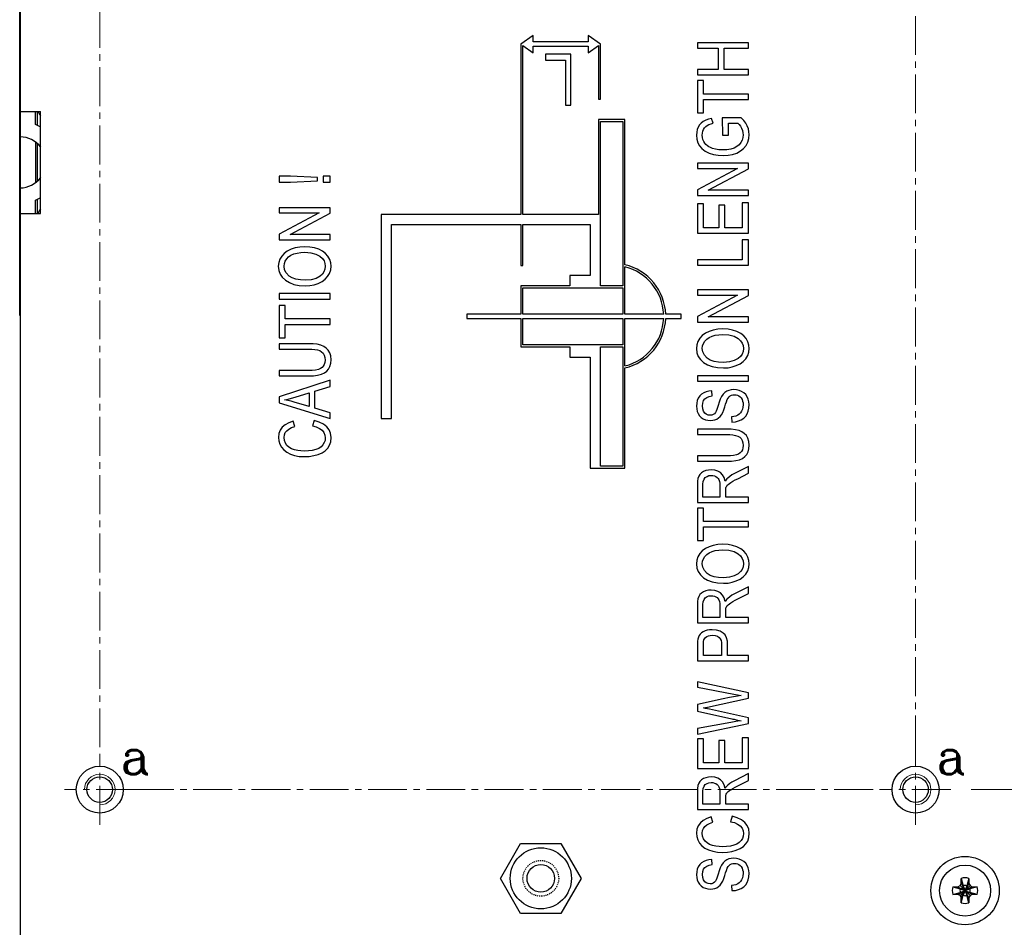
# Model space of a CAD drawing. Header units: inches. Extents: x 0 to 5108, y 0 to 2887.
# Tile 8 of 11: x 340 to 437, y 126 to 215. Entities that reach past the tile are written whole.
import ezdxf

# ---------------------------------------------------------------- set-up
doc = ezdxf.new("R2010")
doc.units = ezdxf.units.IN
doc.header["$MEASUREMENT"] = 0
doc.linetypes.add('CENTER2', pattern=[28.575, 19.05, -3.175, 3.175, -3.175])
doc.linetypes.add('HIDDEN', pattern=[0.2, 0.1, -0.1])
for name, color, linetype, lineweight in [('Center', 1, 'CENTER2', 9), ('Dimension', 2, 'Continuous', 9), ('Line', 3, 'Continuous', 25)]:
    doc.layers.add(name, color=color, linetype=linetype, lineweight=lineweight)
doc.styles.add('ROMANC', font='romanc')
doc.styles.add('ROMANS', font='romans')
doc.dimstyles.new('yutana', dxfattribs={"dimscale": 2, "dimtxt": 2, "dimasz": 1.5, "dimexe": 1, "dimexo": 1, "dimgap": 1, "dimtad": 1, "dimdec": 1, "dimzin": 0, "dimdsep": 46, "dimtxsty": 'ROMANS', "dimcen": 0, "dimadec": 0, "dimazin": 0, "dimtp": 0.01, "dimtm": 0.01, "dimtfac": 1, "dimtdec": 1, "dimtmove": 0, "dimatfit": 3, "dimfxl": 1, "dimtolj": 1, "dimtzin": 0, "dimlwd": 0, "dimlwe": 0, "dimarcsym": 0})

# ---------------------------------------------------------------- blocks, each defined once
blk = doc.blocks.new('*D2')
at = {"layer": 'Defpoints', "color": 0}
for p in [(431.296, 139.105), (449.046, 139.105), (436.546, 99.605)]:
    blk.add_point(p, dxfattribs=at)
at = {"layer": 'Dimension', "color": 0, "lineweight": 0}
for p, q in [((433.296, 139.105), (451.046, 139.105)), ((449.046, 102.605), (449.046, 136.105)), ((438.546, 99.605), (451.046, 99.605))]:
    blk.add_line(p, q, dxfattribs=at)
at = {"layer": 'Dimension', "color": 0}
for points in [[(448.546, 136.105), (449.546, 136.105), (449.046, 139.105)], [(448.546, 102.605), (449.546, 102.605), (449.046, 99.605)]]:
    blk.add_solid(points, dxfattribs=at)
at = {"layer": 'Dimension', "color": 0, "insert": (445.046, 119.355), "char_height": 4, "attachment_point": 5, "rotation": 90, "style": 'ROMANS'}
blk.add_mtext('\\A1;39.5', dxfattribs=at)
blk = doc.blocks.new('*D3')
at = {"layer": 'Defpoints', "color": 0}
for p in [(431.296, 259.105), (449.046, 259.105), (431.296, 139.105)]:
    blk.add_point(p, dxfattribs=at)
at = {"layer": 'Dimension', "color": 0, "lineweight": 0}
for p, q in [((433.296, 259.105), (451.046, 259.105)), ((449.046, 142.105), (449.046, 256.105)), ((433.296, 139.105), (451.046, 139.105))]:
    blk.add_line(p, q, dxfattribs=at)
at = {"layer": 'Dimension', "color": 0}
for points in [[(448.546, 256.105), (449.546, 256.105), (449.046, 259.105)], [(448.546, 142.105), (449.546, 142.105), (449.046, 139.105)]]:
    blk.add_solid(points, dxfattribs=at)
at = {"layer": 'Dimension', "color": 0, "insert": (445.046, 199.105), "char_height": 4, "attachment_point": 5, "rotation": 90, "style": 'ROMANS'}
blk.add_mtext('\\A1;120.0', dxfattribs=at)

msp = doc.modelspace()

# ---------------------------------------------------------------- linework, layer by layer
at = {"layer": 'Center', "color": 7, "ltscale": 0.2}
for p, q in [((347.846, 255.655), (347.846, 142.555)), ((427.846, 142.555), (427.846, 255.655)), ((347.846, 135.655), (347.846, 142.555)), ((427.846, 135.655), (427.846, 142.555)), ((351.296, 139.105), (344.396, 139.105)), ((351.296, 139.105), (424.396, 139.105)), ((431.296, 139.105), (424.396, 139.105))]:
    msp.add_line(p, q, dxfattribs=at)
at = {"layer": 'Dimension', "color": 7, "linetype": 'Continuous'}
for centre in [(347.846, 139.105), (427.846, 139.105)]:
    msp.add_arc(centre, 1.5, 270, 180, dxfattribs=at)
at = {"layer": 'Line', "color": 7, "linetype": 'Continuous'}
for p, q in [((340.046, 277.605), (340.046, 99.605)), ((339.996, 185.605), (339.996, 235.605)), ((390.346, 213.057), (389.146, 212.207)), ((390.346, 212.407), (390.346, 213.057)), ((396.946, 212.207), (395.746, 213.057)), ((395.746, 213.057), (395.746, 212.407)), ((389.146, 212.207), (389.146, 195.507)), ((389.346, 212.065), (390.346, 211.357)), ((389.346, 195.507), (389.346, 212.065)), ((395.746, 212.407), (390.346, 212.407)), ((390.346, 212.007), (395.746, 212.007)), ((390.346, 211.357), (390.346, 212.007)), ((395.746, 211.357), (396.746, 212.065)), ((395.746, 212.007), (395.746, 211.357)), ((396.746, 212.065), (396.746, 206.805)), ((396.946, 206.805), (396.946, 212.207)), ((411.446, 212.323), (406.446, 212.323)), ((406.446, 212.323), (406.446, 211.793)), ((406.446, 211.793), (408.499, 211.793)), ((408.499, 211.793), (408.499, 209.714)), ((409.089, 211.793), (411.446, 211.793)), ((409.089, 209.714), (409.089, 211.793)), ((411.446, 211.793), (411.446, 212.323)), ((394.046, 211.207), (391.547, 211.207)), ((391.547, 211.207), (391.547, 210.617)), ((391.547, 210.617), (393.517, 210.617)), ((393.517, 210.617), (393.517, 206.207)), ((394.046, 206.207), (394.046, 211.207)), ((408.499, 209.714), (406.446, 209.714)), ((406.446, 209.714), (406.446, 209.185)), ((411.446, 209.714), (409.089, 209.714)), ((411.446, 209.185), (411.446, 209.714)), ((406.446, 209.185), (411.446, 209.185)), ((407.036, 208.626), (406.446, 208.626)), ((406.446, 208.626), (406.446, 205.455)), ((407.036, 207.302), (407.036, 208.626)), ((396.746, 206.805), (396.946, 206.805)), ((411.446, 207.302), (407.036, 207.302)), ((407.036, 206.773), (411.446, 206.773)), ((407.036, 205.455), (407.036, 206.773)), ((411.446, 206.773), (411.446, 207.302)), ((393.517, 206.207), (394.046, 206.207)), ((340.046, 205.605), (342.046, 205.605)), ((341.546, 204.314), (341.546, 205.605)), ((341.746, 204.206), (341.746, 205.605)), ((342.046, 195.605), (342.046, 205.605)), ((399.346, 204.805), (396.746, 204.805)), ((396.746, 204.805), (396.746, 195.507)), ((399.346, 190.565), (399.346, 204.805)), ((406.446, 205.455), (407.036, 205.455)), ((408.008, 204.437), (407.845, 204.915)), ((410.75, 204.975), (408.895, 204.975)), ((408.895, 204.975), (408.898, 203.28)), ((396.946, 204.605), (399.146, 204.605)), ((396.946, 188.505), (396.946, 204.605)), ((399.146, 204.605), (399.146, 188.505)), ((409.485, 204.456), (410.416, 204.456)), ((409.485, 203.28), (409.485, 204.456)), ((408.898, 203.28), (409.485, 203.28)), ((341.546, 202.586), (341.546, 198.625)), ((341.746, 198.782), (341.746, 202.429)), ((411.446, 200.519), (406.446, 200.519)), ((406.446, 200.519), (406.446, 200.012)), ((406.446, 200.012), (410.372, 200.012)), ((410.372, 200.012), (406.446, 197.911)), ((407.517, 197.875), (411.446, 199.976)), ((411.446, 199.976), (411.446, 200.519)), ((366.555, 199.26), (365.446, 199.26)), ((365.446, 199.26), (365.446, 198.651)), ((369.205, 199.118), (366.555, 199.26)), ((369.205, 198.802), (369.205, 199.118)), ((370.446, 199.238), (369.747, 199.238)), ((369.747, 199.238), (369.747, 198.673)), ((370.446, 198.673), (370.446, 199.238)), ((365.446, 198.651), (366.555, 198.651)), ((366.555, 198.651), (369.205, 198.802)), ((369.747, 198.673), (370.446, 198.673)), ((341.746, 195.605), (341.746, 197.005)), ((406.446, 197.911), (406.446, 197.368)), ((406.446, 197.368), (411.446, 197.368)), ((411.446, 197.875), (407.517, 197.875)), ((411.446, 197.368), (411.446, 197.875)), ((341.546, 195.605), (341.546, 196.897)), ((370.446, 196.16), (365.446, 196.16)), ((365.446, 196.16), (365.446, 195.653)), ((370.446, 195.617), (370.446, 196.16)), ((407.036, 196.549), (406.446, 196.549)), ((406.446, 196.549), (406.446, 193.657)), ((407.036, 194.186), (407.036, 196.549)), ((409.154, 196.399), (408.568, 196.399)), ((408.568, 196.399), (408.568, 194.186)), ((409.154, 194.186), (409.154, 196.399)), ((411.446, 196.642), (410.856, 196.642)), ((410.856, 196.642), (410.856, 194.186)), ((411.446, 193.657), (411.446, 196.642)), ((340.046, 195.605), (342.046, 195.605)), ((369.372, 195.653), (365.446, 193.552)), ((365.446, 195.653), (369.372, 195.653)), ((366.517, 193.516), (370.446, 195.617)), ((389.146, 195.507), (375.446, 195.507)), ((375.446, 195.507), (375.446, 175.507)), ((396.746, 195.507), (389.346, 195.507)), ((376.446, 194.505), (389.146, 194.505)), ((376.446, 175.507), (376.446, 194.505)), ((389.146, 194.505), (389.146, 190.505)), ((389.346, 194.505), (395.946, 194.505)), ((389.346, 190.505), (389.346, 194.505)), ((395.946, 194.505), (395.946, 189.505)), ((408.568, 194.186), (407.036, 194.186)), ((410.856, 194.186), (409.154, 194.186)), ((365.446, 193.552), (365.446, 193.009)), ((370.446, 193.516), (366.517, 193.516)), ((370.446, 193.009), (370.446, 193.516)), ((406.446, 193.657), (411.446, 193.657)), ((365.446, 193.009), (370.446, 193.009)), ((411.446, 193.016), (410.856, 193.016)), ((410.856, 193.016), (410.856, 191.046)), ((411.446, 190.516), (411.446, 193.016)), ((389.146, 190.505), (389.346, 190.505)), ((399.346, 185.705), (399.346, 190.36)), ((410.856, 191.046), (406.446, 191.046)), ((406.446, 191.046), (406.446, 190.516)), ((406.446, 190.516), (411.446, 190.516)), ((395.946, 189.505), (393.946, 189.505)), ((393.946, 189.505), (393.946, 188.505)), ((393.946, 188.505), (389.146, 188.505)), ((389.146, 188.505), (389.146, 185.705)), ((389.346, 188.305), (399.146, 188.305)), ((389.346, 185.705), (389.346, 188.305)), ((399.146, 188.505), (396.946, 188.505)), ((399.146, 188.305), (399.146, 185.705)), ((365.446, 187.735), (365.446, 187.205)), ((370.446, 187.735), (365.446, 187.735)), ((370.446, 187.205), (370.446, 187.735)), ((411.446, 188.096), (406.446, 188.096)), ((406.446, 188.096), (406.446, 187.589)), ((406.446, 187.589), (410.372, 187.589)), ((410.372, 187.589), (406.446, 185.488)), ((407.517, 185.452), (411.446, 187.553)), ((411.446, 187.553), (411.446, 188.096)), ((365.446, 187.205), (370.446, 187.205)), ((365.446, 186.572), (365.446, 183.402)), ((366.036, 186.572), (365.446, 186.572)), ((366.036, 185.249), (366.036, 186.572)), ((339.996, 185.605), (340.046, 185.605)), ((389.146, 185.705), (383.846, 185.705)), ((383.846, 185.705), (383.846, 185.305)), ((399.146, 185.705), (389.346, 185.705)), ((403.144, 185.705), (399.346, 185.705)), ((404.846, 185.705), (403.344, 185.705)), ((404.846, 185.305), (404.846, 185.705)), ((406.446, 185.488), (406.446, 184.945)), ((411.446, 185.452), (407.517, 185.452)), ((411.446, 184.945), (411.446, 185.452)), ((370.446, 185.249), (366.036, 185.249)), ((366.036, 183.402), (366.036, 184.72)), ((366.036, 184.72), (370.446, 184.72)), ((370.446, 184.72), (370.446, 185.249)), ((383.846, 185.305), (389.146, 185.305)), ((389.146, 185.305), (389.146, 182.505)), ((389.346, 185.305), (399.146, 185.305)), ((389.346, 182.705), (389.346, 185.305)), ((399.146, 185.305), (399.146, 182.705)), ((399.346, 185.305), (403.144, 185.305)), ((399.346, 180.651), (399.346, 185.305)), ((403.344, 185.305), (404.846, 185.305)), ((406.446, 184.945), (411.446, 184.945)), ((365.446, 183.402), (366.036, 183.402)), ((365.446, 182.821), (365.446, 182.291)), ((368.335, 182.821), (365.446, 182.821)), ((389.146, 182.505), (393.946, 182.505)), ((399.146, 182.705), (389.346, 182.705)), ((393.946, 182.505), (393.946, 181.505)), ((396.946, 182.505), (399.146, 182.505)), ((396.946, 170.805), (396.946, 182.505)), ((399.146, 182.505), (399.146, 170.805)), ((365.446, 182.291), (368.332, 182.291)), ((393.946, 181.505), (395.946, 181.505)), ((395.946, 181.505), (395.946, 170.605)), ((365.446, 180.204), (365.446, 179.675)), ((368.332, 180.204), (365.446, 180.204)), ((365.446, 179.675), (368.335, 179.675)), ((399.346, 170.605), (399.346, 180.445)), ((411.446, 179.671), (406.446, 179.671)), ((406.446, 179.671), (406.446, 179.141)), ((411.446, 179.141), (411.446, 179.671)), ((370.446, 179.244), (365.446, 177.606)), ((368.932, 178.174), (370.446, 178.641)), ((370.446, 178.641), (370.446, 179.244)), ((406.446, 179.141), (411.446, 179.141)), ((367.008, 177.593), (368.393, 178.01)), ((368.393, 178.01), (368.393, 176.654)), ((368.932, 176.501), (368.932, 178.174)), ((407.903, 177.701), (407.855, 178.208)), ((365.446, 177.606), (365.446, 177.036)), ((365.446, 177.036), (370.446, 175.5)), ((368.393, 176.654), (366.926, 177.093)), ((370.446, 176.062), (368.932, 176.501)), ((370.446, 175.5), (370.446, 176.062)), ((366.971, 174.698), (366.817, 175.219)), ((368.86, 175.287), (368.693, 174.758)), ((375.446, 175.507), (376.446, 175.507)), ((409.785, 175.643), (409.84, 175.144)), ((409.335, 174.443), (406.446, 174.443)), ((406.446, 174.443), (406.446, 173.913)), ((406.446, 173.913), (409.332, 173.913)), ((409.332, 171.826), (406.446, 171.826)), ((406.446, 171.826), (406.446, 171.297)), ((406.446, 171.297), (409.335, 171.297)), ((395.946, 170.605), (399.346, 170.605)), ((399.146, 170.805), (396.946, 170.805)), ((411.446, 170.787), (410.085, 170.091)), ((410.406, 169.591), (411.446, 170.121)), ((411.446, 170.121), (411.446, 170.787)), ((406.446, 169.035), (406.446, 167.261)), ((406.999, 167.791), (406.999, 169.057)), ((408.653, 168.928), (408.653, 167.791)), ((409.226, 167.791), (409.226, 168.405)), ((406.446, 167.261), (411.446, 167.261)), ((408.653, 167.791), (406.999, 167.791)), ((411.446, 167.791), (409.226, 167.791)), ((411.446, 167.261), (411.446, 167.791)), ((407.036, 166.71), (406.446, 166.71)), ((406.446, 166.71), (406.446, 163.54)), ((407.036, 165.387), (407.036, 166.71)), ((411.446, 165.387), (407.036, 165.387)), ((411.446, 164.857), (411.446, 165.387)), ((407.036, 164.857), (411.446, 164.857)), ((407.036, 163.54), (407.036, 164.857)), ((406.446, 163.54), (407.036, 163.54)), ((411.446, 158.991), (410.085, 158.295)), ((411.446, 158.325), (411.446, 158.991)), ((410.406, 157.796), (411.446, 158.325)), ((406.446, 157.239), (406.446, 155.466)), ((406.999, 155.995), (406.999, 157.261)), ((408.653, 157.133), (408.653, 155.995)), ((409.226, 155.995), (409.226, 156.609)), ((406.446, 155.466), (411.446, 155.466)), ((408.653, 155.995), (406.999, 155.995)), ((411.446, 155.995), (409.226, 155.995)), ((411.446, 155.466), (411.446, 155.995)), ((406.446, 153.239), (406.446, 151.731)), ((407.036, 152.26), (407.036, 153.283)), ((408.823, 153.294), (408.823, 152.26)), ((409.413, 152.26), (409.413, 153.286)), ((406.446, 151.731), (411.446, 151.731)), ((408.823, 152.26), (407.036, 152.26)), ((411.446, 152.26), (409.413, 152.26)), ((411.446, 151.731), (411.446, 152.26)), ((411.446, 148.587), (406.446, 149.684)), ((406.446, 149.684), (406.446, 149.152)), ((408.977, 148.014), (406.446, 147.441)), ((407.428, 147.188), (411.446, 148.077)), ((411.446, 148.077), (411.446, 148.587)), ((406.446, 147.441), (406.446, 146.803)), ((406.446, 146.803), (409.823, 146.042)), ((411.446, 146.143), (407.637, 146.991)), ((410.426, 145.923), (410.747, 145.862)), ((411.446, 145.602), (411.446, 146.143)), ((409.724, 145.692), (406.446, 145.084)), ((406.446, 144.541), (411.446, 145.602)), ((406.446, 145.084), (406.446, 144.541)), ((406.446, 144.08), (406.446, 141.188)), ((407.036, 144.08), (406.446, 144.08)), ((407.036, 141.717), (407.036, 144.08)), ((408.568, 143.93), (408.568, 141.717)), ((409.154, 143.93), (408.568, 143.93)), ((409.154, 141.717), (409.154, 143.93)), ((410.856, 144.173), (410.856, 141.717)), ((411.446, 144.173), (410.856, 144.173)), ((411.446, 141.188), (411.446, 144.173)), ((406.446, 141.188), (411.446, 141.188)), ((408.568, 141.717), (407.036, 141.717)), ((410.856, 141.717), (409.154, 141.717)), ((411.446, 140.675), (410.085, 139.979)), ((410.406, 139.48), (411.446, 140.009)), ((411.446, 140.009), (411.446, 140.675)), ((406.446, 138.923), (406.446, 137.149)), ((406.999, 137.679), (406.999, 138.945)), ((408.653, 138.817), (408.653, 137.679)), ((409.226, 137.679), (409.226, 138.293)), ((406.446, 137.149), (411.446, 137.149)), ((408.653, 137.679), (406.999, 137.679)), ((411.446, 137.679), (409.226, 137.679)), ((411.446, 137.149), (411.446, 137.679)), ((407.971, 135.9), (407.817, 136.421)), ((409.86, 136.489), (409.693, 135.96)), ((387.133, 130.405), (389.114, 133.837)), ((389.114, 133.837), (393.076, 133.837)), ((393.076, 133.837), (395.057, 130.405)), ((407.903, 131.755), (407.855, 132.263)), ((389.114, 126.974), (387.133, 130.405)), ((395.057, 130.405), (393.076, 126.974)), ((432.321, 130.398), (432.511, 129.67)), ((432.321, 129.898), (432.321, 130.398)), ((433.071, 130.398), (432.881, 129.67)), ((433.071, 130.398), (433.071, 129.898)), ((409.785, 129.698), (409.84, 129.199)), ((431.504, 129.58), (432.232, 129.39)), ((431.504, 129.58), (432.004, 129.58)), ((432.004, 129.58), (432.204, 129.698)), ((432.004, 129.58), (432.332, 129.39)), ((432.204, 129.698), (432.321, 129.898)), ((432.204, 129.698), (433.189, 128.713)), ((432.204, 128.713), (433.189, 129.698)), ((432.232, 129.39), (433.161, 129.02)), ((432.332, 129.39), (432.232, 129.39)), ((432.232, 129.02), (433.161, 129.39)), ((432.321, 129.898), (432.511, 129.57)), ((432.482, 129.42), (432.332, 129.39)), ((432.332, 129.39), (433.061, 129.02)), ((432.332, 129.02), (433.061, 129.39)), ((432.511, 129.57), (432.482, 129.42)), ((432.511, 129.67), (432.881, 128.741)), ((432.511, 129.67), (432.511, 129.57)), ((432.881, 129.67), (432.511, 128.741)), ((432.511, 129.57), (432.881, 128.841)), ((432.881, 129.57), (432.511, 128.841)), ((433.071, 129.898), (432.881, 129.57)), ((432.881, 129.57), (432.881, 129.67)), ((432.911, 129.42), (432.881, 129.57)), ((433.061, 129.39), (432.911, 129.42)), ((433.389, 129.58), (433.061, 129.39)), ((433.161, 129.39), (433.061, 129.39)), ((433.071, 129.898), (433.189, 129.698)), ((433.889, 129.58), (433.161, 129.39)), ((433.189, 129.698), (433.389, 129.58)), ((433.389, 129.58), (433.889, 129.58)), ((431.504, 128.83), (432.232, 129.02)), ((432.004, 128.83), (431.504, 128.83)), ((432.004, 128.83), (432.332, 129.02)), ((432.204, 128.713), (432.004, 128.83)), ((432.321, 128.513), (432.204, 128.713)), ((432.232, 129.02), (432.332, 129.02)), ((432.321, 128.513), (432.511, 128.841)), ((432.321, 128.013), (432.511, 128.741)), ((432.321, 128.013), (432.321, 128.513)), ((432.332, 129.02), (432.482, 128.991)), ((432.482, 128.991), (432.511, 128.841)), ((432.511, 128.841), (432.511, 128.741)), ((432.881, 128.841), (432.911, 128.991)), ((433.071, 128.513), (432.881, 128.841)), ((432.881, 128.741), (432.881, 128.841)), ((433.071, 128.013), (432.881, 128.741)), ((432.911, 128.991), (433.061, 129.02)), ((433.389, 128.83), (433.061, 129.02)), ((433.061, 129.02), (433.161, 129.02)), ((433.189, 128.713), (433.071, 128.513)), ((433.071, 128.513), (433.071, 128.013)), ((433.889, 128.83), (433.161, 129.02)), ((433.389, 128.83), (433.189, 128.713)), ((433.889, 128.83), (433.389, 128.83)), ((393.076, 126.974), (389.114, 126.974))]:
    msp.add_line(p, q, dxfattribs=at)
for points in [[(407.845, 204.915), (407.539, 204.836), (407.266, 204.736), (407.028, 204.61)], [(411.335, 204.169), (411.187, 204.439), (410.991, 204.708), (410.75, 204.975)], [(406.538, 204.061), (406.441, 203.817), (406.381, 203.559), (406.361, 203.278)], [(407.028, 204.61), (406.833, 204.461), (406.672, 204.281), (406.538, 204.061)], [(406.927, 203.28), (406.943, 203.482), (406.988, 203.664), (407.061, 203.831)], [(407.061, 203.831), (407.162, 203.989), (407.279, 204.115), (407.409, 204.212)], [(407.409, 204.212), (407.586, 204.302), (407.787, 204.376), (408.008, 204.437)], [(410.416, 204.456), (410.545, 204.318), (410.664, 204.152), (410.771, 203.96)], [(410.771, 203.96), (410.864, 203.733), (410.917, 203.511), (410.935, 203.289)], [(411.531, 203.319), (411.511, 203.594), (411.447, 203.877), (411.335, 204.169)], [(406.361, 203.278), (406.398, 202.88), (406.501, 202.533), (406.668, 202.222)], [(407.066, 202.653), (406.99, 202.837), (406.943, 203.046), (406.927, 203.28)], [(410.935, 203.289), (410.911, 203.029), (410.84, 202.783), (410.718, 202.54)], [(411.218, 202.246), (411.392, 202.577), (411.496, 202.93), (411.531, 203.319)], [(406.668, 202.222), (406.9, 201.948), (407.213, 201.711), (407.609, 201.518)], [(407.428, 202.224), (407.291, 202.342), (407.171, 202.483), (407.066, 202.653)], [(407.923, 201.974), (407.741, 202.045), (407.576, 202.129), (407.428, 202.224)], [(408.929, 201.821), (408.566, 201.838), (408.23, 201.89), (407.923, 201.974)], [(410.048, 202.003), (409.718, 201.9), (409.343, 201.84), (408.929, 201.821)], [(410.718, 202.54), (410.553, 202.331), (410.331, 202.151), (410.048, 202.003)], [(410.304, 201.52), (410.686, 201.719), (410.986, 201.962), (411.218, 202.246)], [(407.609, 201.518), (408.028, 201.386), (408.478, 201.304), (408.97, 201.275)], [(408.97, 201.275), (409.462, 201.304), (409.908, 201.388), (410.304, 201.52)], [(367.953, 192.332), (367.46, 192.305), (367.012, 192.224), (366.613, 192.098)], [(369.314, 192.087), (368.909, 192.22), (368.455, 192.304), (367.953, 192.332)], [(365.69, 191.42), (365.502, 191.103), (365.394, 190.775), (365.358, 190.422)], [(366.613, 192.098), (366.234, 191.911), (365.929, 191.683), (365.69, 191.42)], [(366.18, 191.137), (366.363, 191.328), (366.598, 191.49), (366.886, 191.62)], [(366.886, 191.62), (367.206, 191.712), (367.561, 191.768), (367.95, 191.787)], [(367.95, 191.787), (368.539, 191.744), (369.042, 191.614), (369.441, 191.4)], [(370.225, 191.391), (369.996, 191.66), (369.694, 191.894), (369.314, 192.087)], [(369.441, 191.4), (369.679, 191.185), (369.84, 190.95), (369.934, 190.698), (369.965, 190.417)], [(370.531, 190.42), (370.498, 190.758), (370.397, 191.078), (370.225, 191.391)], [(365.358, 190.422), (365.404, 190.007), (365.536, 189.649), (365.75, 189.332), (366.063, 189.041)], [(365.927, 190.425), (365.955, 190.678), (366.038, 190.912), (366.18, 191.137)], [(366.411, 189.456), (366.134, 189.758), (365.978, 190.078), (365.927, 190.425)], [(369.965, 190.417), (369.932, 190.128), (369.836, 189.876), (369.677, 189.649), (369.447, 189.44)], [(370.192, 189.409), (370.382, 189.721), (370.493, 190.052), (370.531, 190.42)], [(368.021, 189.053), (367.525, 189.075), (367.084, 189.146), (366.708, 189.272), (366.411, 189.456)], [(369.447, 189.44), (369.064, 189.227), (368.586, 189.096), (368.021, 189.053)], [(369.26, 188.736), (369.641, 188.921), (369.949, 189.147), (370.192, 189.409)], [(366.063, 189.041), (366.438, 188.812), (366.888, 188.644), (367.415, 188.541), (368.011, 188.507)], [(368.011, 188.507), (368.452, 188.533), (368.866, 188.61), (369.26, 188.736)], [(407.613, 184.033), (407.234, 183.847), (406.929, 183.619), (406.69, 183.356)], [(407.179, 183.073), (407.363, 183.264), (407.598, 183.426), (407.886, 183.556)], [(408.953, 184.268), (408.46, 184.24), (408.012, 184.16), (407.613, 184.033)], [(407.886, 183.556), (408.206, 183.648), (408.561, 183.704), (408.95, 183.722)], [(408.95, 183.722), (409.539, 183.68), (410.042, 183.55), (410.441, 183.336)], [(410.314, 184.023), (409.909, 184.156), (409.455, 184.239), (408.953, 184.268)], [(411.225, 183.327), (410.996, 183.596), (410.694, 183.83), (410.314, 184.023)], [(369.532, 182.683), (369.172, 182.765), (368.772, 182.807), (368.335, 182.821)], [(370.255, 182.19), (370.053, 182.402), (369.816, 182.565), (369.532, 182.683)], [(406.69, 183.356), (406.502, 183.039), (406.394, 182.711), (406.358, 182.358)], [(406.927, 182.361), (406.955, 182.614), (407.038, 182.848), (407.179, 183.073)], [(410.441, 183.336), (410.679, 183.121), (410.84, 182.886), (410.934, 182.634), (410.965, 182.353)], [(411.531, 182.355), (411.498, 182.694), (411.397, 183.014), (411.225, 183.327)], [(368.332, 182.291), (368.645, 182.283), (368.93, 182.259), (369.189, 182.214), (369.417, 182.145), (369.604, 182.043)], [(369.604, 182.043), (369.747, 181.9), (369.851, 181.713), (369.914, 181.48), (369.935, 181.211)], [(370.531, 181.257), (370.5, 181.624), (370.405, 181.937), (370.255, 182.19)], [(406.358, 182.358), (406.404, 181.943), (406.536, 181.585), (406.75, 181.268), (407.063, 180.977)], [(407.411, 181.392), (407.134, 181.694), (406.978, 182.014), (406.927, 182.361)], [(410.965, 182.353), (410.932, 182.064), (410.836, 181.812), (410.677, 181.585), (410.447, 181.376)], [(411.192, 181.345), (411.382, 181.657), (411.493, 181.988), (411.531, 182.355)], [(369.769, 180.632), (369.647, 180.494), (369.489, 180.383), (369.293, 180.299)], [(369.935, 181.211), (369.916, 180.99), (369.859, 180.796), (369.769, 180.632)], [(370.29, 180.337), (370.422, 180.594), (370.504, 180.902), (370.531, 181.257)], [(407.063, 180.977), (407.438, 180.748), (407.888, 180.58), (408.415, 180.477), (409.011, 180.443)], [(409.021, 180.988), (408.525, 181.011), (408.084, 181.082), (407.708, 181.208), (407.411, 181.392)], [(409.011, 180.443), (409.452, 180.469), (409.866, 180.546), (410.26, 180.671)], [(410.447, 181.376), (410.064, 181.163), (409.586, 181.032), (409.021, 180.988)], [(410.26, 180.671), (410.641, 180.857), (410.949, 181.082), (411.192, 181.345)], [(369.293, 180.299), (369.006, 180.239), (368.686, 180.212), (368.332, 180.204)], [(368.335, 179.675), (368.796, 179.689), (369.215, 179.736), (369.591, 179.826)], [(369.591, 179.826), (369.882, 179.957), (370.112, 180.127), (370.29, 180.337)], [(407.068, 178.011), (406.852, 177.869), (406.68, 177.697), (406.542, 177.488)], [(407.855, 178.208), (407.562, 178.177), (407.3, 178.11), (407.068, 178.011)], [(407.187, 177.422), (407.374, 177.558), (407.615, 177.652), (407.903, 177.701)], [(409.326, 178.161), (409.136, 178.033), (408.966, 177.863), (408.816, 177.645)], [(410.034, 178.328), (409.769, 178.308), (409.533, 178.25), (409.326, 178.161)], [(409.384, 177.348), (409.469, 177.497), (409.569, 177.619), (409.68, 177.708)], [(409.68, 177.708), (409.801, 177.768), (409.937, 177.805), (410.089, 177.818)], [(410.787, 178.144), (410.543, 178.247), (410.293, 178.308), (410.034, 178.328)], [(410.089, 177.818), (410.245, 177.805), (410.387, 177.766), (410.519, 177.703)], [(410.519, 177.703), (410.637, 177.616), (410.739, 177.502), (410.825, 177.359)], [(411.336, 177.618), (411.19, 177.829), (411.009, 178.002), (410.787, 178.144)], [(365.971, 177.309), (366.307, 177.392), (366.652, 177.487), (367.008, 177.593)], [(366.926, 177.093), (366.622, 177.176), (366.303, 177.248), (365.971, 177.309)], [(406.542, 177.488), (406.444, 177.256), (406.382, 176.996), (406.361, 176.705)], [(406.361, 176.705), (406.381, 176.434), (406.44, 176.191), (406.532, 175.971)], [(406.944, 176.727), (406.972, 177.008), (407.055, 177.243), (407.187, 177.422)], [(407.166, 176.025), (407.041, 176.205), (406.968, 176.443), (406.944, 176.727)], [(408.496, 176.759), (408.435, 176.558), (408.372, 176.376), (408.304, 176.213), (408.228, 176.072), (408.139, 175.962)], [(408.816, 177.645), (408.697, 177.383), (408.595, 177.088), (408.496, 176.759)], [(409.141, 176.636), (409.22, 176.895), (409.299, 177.132), (409.384, 177.348)], [(410.938, 176.825), (410.921, 176.596), (410.871, 176.392), (410.792, 176.211)], [(410.825, 177.359), (410.887, 177.2), (410.925, 177.022), (410.938, 176.825)], [(411.334, 175.938), (411.442, 176.202), (411.509, 176.506), (411.531, 176.849)], [(411.531, 176.849), (411.509, 177.126), (411.443, 177.381), (411.336, 177.618)], [(406.532, 175.971), (406.666, 175.766), (406.831, 175.601), (407.033, 175.469)], [(407.695, 175.807), (407.493, 175.833), (407.32, 175.905), (407.166, 176.025)], [(408.139, 175.962), (408.013, 175.876), (407.866, 175.825), (407.695, 175.807)], [(408.363, 175.436), (408.533, 175.542), (408.688, 175.683), (408.829, 175.864)], [(408.829, 175.864), (408.947, 176.09), (409.048, 176.347), (409.141, 176.636)], [(410.403, 175.807), (410.222, 175.729), (410.015, 175.675), (409.785, 175.643)], [(410.792, 176.211), (410.679, 176.04), (410.549, 175.907), (410.403, 175.807)], [(410.74, 175.362), (410.992, 175.526), (411.187, 175.717), (411.334, 175.938)], [(366.817, 175.219), (366.382, 175.079), (366.022, 174.886), (365.744, 174.648)], [(368.693, 174.758), (369.074, 174.665), (369.395, 174.525), (369.645, 174.341)], [(370.105, 174.687), (369.781, 174.943), (369.364, 175.145), (368.86, 175.287)], [(407.033, 175.469), (407.257, 175.373), (407.49, 175.316), (407.739, 175.297)], [(407.739, 175.297), (407.969, 175.313), (408.177, 175.361), (408.363, 175.436)], [(409.84, 175.144), (410.173, 175.174), (410.472, 175.248), (410.74, 175.362)], [(365.744, 174.648), (365.532, 174.354), (365.405, 174.023), (365.361, 173.639)], [(365.927, 173.628), (365.957, 173.887), (366.041, 174.105), (366.178, 174.293)], [(366.178, 174.293), (366.384, 174.46), (366.652, 174.595), (366.971, 174.698)], [(369.645, 174.341), (369.827, 174.112), (369.93, 173.867), (369.965, 173.587)], [(370.531, 173.631), (370.481, 174.039), (370.34, 174.382), (370.105, 174.687)], [(409.332, 173.913), (409.645, 173.906), (409.93, 173.881), (410.189, 173.836), (410.417, 173.767), (410.604, 173.665)], [(410.532, 174.306), (410.172, 174.387), (409.772, 174.43), (409.335, 174.443)], [(411.255, 173.812), (411.053, 174.024), (410.816, 174.187), (410.532, 174.306)], [(411.531, 172.879), (411.5, 173.246), (411.405, 173.559), (411.255, 173.812)], [(365.361, 173.639), (365.395, 173.294), (365.495, 172.976), (365.664, 172.668)], [(366.203, 172.856), (366.051, 173.078), (365.959, 173.332), (365.927, 173.628)], [(366.946, 172.421), (366.647, 172.529), (366.399, 172.677), (366.203, 172.856)], [(369.731, 172.908), (369.551, 172.72), (369.315, 172.563), (369.021, 172.444)], [(369.965, 173.587), (369.939, 173.349), (369.863, 173.126), (369.731, 172.908)], [(370.204, 172.578), (370.381, 172.865), (370.493, 173.216), (370.531, 173.631)], [(410.604, 173.665), (410.747, 173.522), (410.851, 173.335), (410.914, 173.102), (410.935, 172.833)], [(410.935, 172.833), (410.916, 172.612), (410.859, 172.419), (410.769, 172.254)], [(411.29, 171.959), (411.422, 172.216), (411.504, 172.524), (411.531, 172.879)], [(365.664, 172.668), (365.889, 172.403), (366.18, 172.176), (366.548, 171.988)], [(366.548, 171.988), (366.951, 171.858), (367.406, 171.778), (367.909, 171.751)], [(367.905, 172.297), (367.574, 172.311), (367.255, 172.353), (366.946, 172.421)], [(369.021, 172.444), (368.682, 172.362), (368.309, 172.313), (367.905, 172.297)], [(367.909, 171.751), (368.395, 171.776), (368.841, 171.848), (369.249, 171.961)], [(369.249, 171.961), (369.641, 172.128), (369.961, 172.337), (370.204, 172.578)], [(410.293, 171.922), (410.006, 171.861), (409.686, 171.834), (409.332, 171.826)], [(410.769, 172.254), (410.647, 172.117), (410.489, 172.005), (410.293, 171.922)], [(410.591, 171.448), (410.882, 171.579), (411.112, 171.75), (411.29, 171.959)], [(409.335, 171.297), (409.796, 171.311), (410.215, 171.358), (410.591, 171.448)], [(407.058, 170.291), (406.849, 170.165), (406.69, 170.015), (406.583, 169.848)], [(407.81, 170.459), (407.538, 170.439), (407.289, 170.382), (407.058, 170.291)], [(408.707, 170.183), (408.454, 170.333), (408.157, 170.426), (407.81, 170.459)], [(409.171, 169.332), (409.073, 169.69), (408.915, 169.975), (408.707, 170.183)], [(410.085, 170.091), (409.84, 169.953), (409.619, 169.806), (409.422, 169.65)], [(406.583, 169.848), (406.503, 169.613), (406.46, 169.34), (406.446, 169.035)], [(406.999, 169.057), (407.024, 169.322), (407.102, 169.543), (407.228, 169.705)], [(407.228, 169.705), (407.393, 169.82), (407.585, 169.889), (407.81, 169.913)], [(407.81, 169.913), (407.974, 169.901), (408.123, 169.865), (408.261, 169.807)], [(408.261, 169.807), (408.39, 169.721), (408.489, 169.618), (408.561, 169.496)], [(408.561, 169.496), (408.615, 169.329), (408.644, 169.139), (408.653, 168.928)], [(409.422, 169.65), (409.333, 169.56), (409.25, 169.453), (409.171, 169.332)], [(409.384, 168.939), (409.477, 169.033), (409.589, 169.122), (409.718, 169.208)], [(409.718, 169.208), (409.937, 169.339), (410.165, 169.465), (410.406, 169.591)], [(409.226, 168.405), (409.228, 168.51), (409.236, 168.608), (409.253, 168.699)], [(409.253, 168.699), (409.283, 168.779), (409.327, 168.86), (409.384, 168.939)], [(406.69, 162.245), (406.502, 161.929), (406.394, 161.601), (406.358, 161.248)], [(407.613, 162.923), (407.234, 162.736), (406.929, 162.508), (406.69, 162.245)], [(407.179, 161.963), (407.363, 162.153), (407.598, 162.315), (407.886, 162.445)], [(408.953, 163.158), (408.46, 163.13), (408.012, 163.05), (407.613, 162.923)], [(407.886, 162.445), (408.206, 162.537), (408.561, 162.593), (408.95, 162.612)], [(408.95, 162.612), (409.539, 162.569), (410.042, 162.439), (410.441, 162.225)], [(410.314, 162.913), (409.909, 163.046), (409.455, 163.129), (408.953, 163.158)], [(411.225, 162.216), (410.996, 162.485), (410.694, 162.719), (410.314, 162.913)], [(410.441, 162.225), (410.679, 162.01), (410.84, 161.775), (410.934, 161.524), (410.965, 161.242)], [(411.531, 161.245), (411.498, 161.583), (411.397, 161.903), (411.225, 162.216)], [(406.358, 161.248), (406.404, 160.832), (406.536, 160.475), (406.75, 160.157), (407.063, 159.866)], [(406.927, 161.25), (406.955, 161.503), (407.038, 161.737), (407.179, 161.963)], [(407.411, 160.282), (407.134, 160.583), (406.978, 160.904), (406.927, 161.25)], [(410.965, 161.242), (410.932, 160.953), (410.836, 160.702), (410.677, 160.474), (410.447, 160.265)], [(411.192, 160.234), (411.382, 160.546), (411.493, 160.878), (411.531, 161.245)], [(409.021, 159.878), (408.525, 159.9), (408.084, 159.971), (407.708, 160.098), (407.411, 160.282)], [(407.063, 159.866), (407.438, 159.638), (407.888, 159.47), (408.415, 159.366), (409.011, 159.332)], [(409.011, 159.332), (409.452, 159.359), (409.866, 159.436), (410.26, 159.561)], [(410.447, 160.265), (410.064, 160.053), (409.586, 159.921), (409.021, 159.878)], [(410.26, 159.561), (410.641, 159.746), (410.949, 159.972), (411.192, 160.234)], [(407.058, 158.496), (406.849, 158.37), (406.69, 158.22), (406.583, 158.053)], [(407.81, 158.664), (407.538, 158.644), (407.289, 158.587), (407.058, 158.496)], [(408.707, 158.388), (408.454, 158.537), (408.157, 158.631), (407.81, 158.664)], [(409.171, 157.537), (409.073, 157.895), (408.915, 158.18), (408.707, 158.388)], [(406.583, 158.053), (406.503, 157.817), (406.46, 157.545), (406.446, 157.239)], [(406.999, 157.261), (407.024, 157.527), (407.102, 157.748), (407.228, 157.91)], [(407.228, 157.91), (407.393, 158.024), (407.585, 158.094), (407.81, 158.118)], [(407.81, 158.118), (407.974, 158.106), (408.123, 158.07), (408.261, 158.012)], [(408.261, 158.012), (408.39, 157.926), (408.489, 157.823), (408.561, 157.701)], [(408.561, 157.701), (408.615, 157.534), (408.644, 157.343), (408.653, 157.133)], [(409.422, 157.855), (409.333, 157.765), (409.25, 157.658), (409.171, 157.537)], [(409.384, 157.143), (409.477, 157.238), (409.589, 157.326), (409.718, 157.413)], [(410.085, 158.295), (409.84, 158.157), (409.619, 158.011), (409.422, 157.855)], [(409.718, 157.413), (409.937, 157.543), (410.165, 157.67), (410.406, 157.796)], [(409.226, 156.609), (409.228, 156.715), (409.236, 156.812), (409.253, 156.903)], [(409.253, 156.903), (409.283, 156.984), (409.327, 157.064), (409.384, 157.143)], [(407.211, 154.66), (407.021, 154.571), (406.859, 154.464), (406.73, 154.341)], [(407.892, 154.784), (407.645, 154.769), (407.417, 154.727), (407.211, 154.66)], [(408.973, 154.458), (408.668, 154.634), (408.311, 154.745), (407.892, 154.784)], [(406.493, 153.848), (406.465, 153.658), (406.45, 153.456), (406.446, 153.239)], [(406.73, 154.341), (406.628, 154.201), (406.549, 154.038), (406.493, 153.848)], [(407.036, 153.283), (407.04, 153.464), (407.053, 153.628), (407.083, 153.776)], [(407.083, 153.776), (407.145, 153.903), (407.242, 154.014), (407.377, 154.11)], [(407.377, 154.11), (407.534, 154.18), (407.713, 154.223), (407.913, 154.238)], [(407.913, 154.238), (408.181, 154.214), (408.408, 154.14), (408.585, 154.023)], [(408.585, 154.023), (408.691, 153.893), (408.767, 153.724), (408.81, 153.522), (408.823, 153.294)], [(409.413, 153.286), (409.387, 153.669), (409.304, 154), (409.163, 154.266), (408.973, 154.458)], [(406.446, 149.152), (410.029, 148.452), (410.391, 148.385), (410.747, 148.325)], [(410.747, 148.325), (410.175, 148.246), (409.585, 148.142), (408.977, 148.014)], [(407.05, 147.108), (407.232, 147.145), (407.428, 147.188)], [(407.637, 146.991), (407.445, 147.032), (407.249, 147.07), (407.05, 147.108)], [(410.747, 145.862), (410.401, 145.809), (410.061, 145.753), (409.724, 145.692)], [(409.823, 146.042), (409.937, 146.018), (410.041, 145.997), (410.154, 145.975), (410.426, 145.923)], [(407.058, 140.179), (406.849, 140.053), (406.69, 139.903), (406.583, 139.736)], [(407.81, 140.347), (407.538, 140.327), (407.289, 140.27), (407.058, 140.179)], [(408.707, 140.072), (408.454, 140.221), (408.157, 140.314), (407.81, 140.347)], [(409.171, 139.22), (409.073, 139.578), (408.915, 139.863), (408.707, 140.072)], [(406.583, 139.736), (406.503, 139.501), (406.46, 139.228), (406.446, 138.923)], [(406.999, 138.945), (407.024, 139.211), (407.102, 139.431), (407.228, 139.593)], [(407.228, 139.593), (407.393, 139.708), (407.585, 139.777), (407.81, 139.802)], [(407.81, 139.802), (407.974, 139.789), (408.123, 139.753), (408.261, 139.695)], [(408.261, 139.695), (408.39, 139.609), (408.489, 139.506), (408.561, 139.384)], [(408.561, 139.384), (408.615, 139.217), (408.644, 139.027), (408.653, 138.817)], [(409.422, 139.539), (409.333, 139.448), (409.25, 139.341), (409.171, 139.22)], [(409.384, 138.827), (409.477, 138.922), (409.589, 139.01), (409.718, 139.096)], [(410.085, 139.979), (409.84, 139.841), (409.619, 139.694), (409.422, 139.539)], [(409.718, 139.096), (409.937, 139.227), (410.165, 139.354), (410.406, 139.48)], [(409.226, 138.293), (409.228, 138.398), (409.236, 138.496), (409.253, 138.587)], [(409.253, 138.587), (409.283, 138.667), (409.327, 138.748), (409.384, 138.827)], [(407.817, 136.421), (407.382, 136.281), (407.022, 136.088), (406.744, 135.85)], [(411.105, 135.889), (410.781, 136.145), (410.364, 136.347), (409.86, 136.489)], [(406.744, 135.85), (406.532, 135.556), (406.405, 135.225), (406.361, 134.841)], [(406.927, 134.83), (406.957, 135.089), (407.041, 135.307), (407.178, 135.495)], [(407.178, 135.495), (407.384, 135.662), (407.652, 135.797), (407.971, 135.9)], [(409.693, 135.96), (410.074, 135.866), (410.395, 135.727), (410.645, 135.542)], [(410.645, 135.542), (410.827, 135.314), (410.93, 135.069), (410.965, 134.789)], [(411.531, 134.833), (411.481, 135.241), (411.34, 135.584), (411.105, 135.889)], [(406.361, 134.841), (406.395, 134.496), (406.495, 134.178), (406.664, 133.87)], [(407.203, 134.058), (407.051, 134.28), (406.959, 134.534), (406.927, 134.83)], [(410.965, 134.789), (410.939, 134.551), (410.863, 134.328), (410.731, 134.11)], [(411.204, 133.78), (411.381, 134.067), (411.493, 134.418), (411.531, 134.833)], [(406.664, 133.87), (406.889, 133.605), (407.18, 133.378), (407.548, 133.19)], [(407.946, 133.623), (407.647, 133.731), (407.399, 133.879), (407.203, 134.058)], [(408.905, 133.499), (408.574, 133.513), (408.255, 133.555), (407.946, 133.623)], [(410.021, 133.646), (409.682, 133.563), (409.309, 133.515), (408.905, 133.499)], [(410.731, 134.11), (410.551, 133.922), (410.315, 133.765), (410.021, 133.646)], [(410.249, 133.163), (410.641, 133.33), (410.961, 133.538), (411.204, 133.78)], [(407.548, 133.19), (407.951, 133.06), (408.406, 132.98), (408.909, 132.953)], [(408.909, 132.953), (409.395, 132.978), (409.841, 133.049), (410.249, 133.163)], [(410.034, 132.383), (409.769, 132.363), (409.533, 132.305), (409.326, 132.215)], [(410.787, 132.199), (410.543, 132.302), (410.293, 132.362), (410.034, 132.383)], [(406.542, 131.542), (406.444, 131.311), (406.382, 131.051), (406.361, 130.759)], [(407.068, 132.065), (406.852, 131.924), (406.68, 131.752), (406.542, 131.542)], [(406.944, 130.781), (406.972, 131.063), (407.055, 131.298), (407.187, 131.476)], [(407.855, 132.263), (407.562, 132.232), (407.3, 132.165), (407.068, 132.065)], [(407.187, 131.476), (407.374, 131.612), (407.615, 131.706), (407.903, 131.755)], [(408.816, 131.7), (408.697, 131.437), (408.595, 131.143), (408.496, 130.814)], [(409.326, 132.215), (409.136, 132.088), (408.966, 131.918), (408.816, 131.7)], [(409.141, 130.691), (409.22, 130.95), (409.299, 131.187), (409.384, 131.403)], [(409.384, 131.403), (409.469, 131.552), (409.569, 131.673), (409.68, 131.762)], [(409.68, 131.762), (409.801, 131.822), (409.937, 131.86), (410.089, 131.872)], [(410.089, 131.872), (410.245, 131.859), (410.387, 131.821), (410.519, 131.758)], [(410.519, 131.758), (410.637, 131.671), (410.739, 131.557), (410.825, 131.414)], [(411.336, 131.673), (411.19, 131.883), (411.009, 132.057), (410.787, 132.199)], [(410.825, 131.414), (410.887, 131.255), (410.925, 131.076), (410.938, 130.879)], [(411.531, 130.904), (411.509, 131.181), (411.443, 131.435), (411.336, 131.673)], [(406.361, 130.759), (406.381, 130.489), (406.44, 130.246), (406.532, 130.026)], [(407.166, 130.08), (407.041, 130.26), (406.968, 130.497), (406.944, 130.781)], [(408.496, 130.814), (408.435, 130.612), (408.372, 130.431), (408.304, 130.268), (408.228, 130.127), (408.139, 130.016)], [(408.829, 129.918), (408.947, 130.144), (409.048, 130.401), (409.141, 130.691)], [(410.938, 130.879), (410.921, 130.651), (410.871, 130.446), (410.792, 130.265)], [(411.334, 129.993), (411.442, 130.256), (411.509, 130.561), (411.531, 130.904)], [(406.532, 130.026), (406.666, 129.82), (406.831, 129.656), (407.033, 129.523)], [(407.033, 129.523), (407.257, 129.428), (407.49, 129.371), (407.739, 129.351)], [(407.695, 129.862), (407.493, 129.887), (407.32, 129.959), (407.166, 130.08)], [(408.139, 130.016), (408.013, 129.931), (407.866, 129.879), (407.695, 129.862)], [(407.739, 129.351), (407.969, 129.368), (408.177, 129.415), (408.363, 129.49)], [(408.363, 129.49), (408.533, 129.596), (408.688, 129.738), (408.829, 129.918)], [(410.403, 129.862), (410.222, 129.783), (410.015, 129.729), (409.785, 129.698)], [(409.84, 129.199), (410.173, 129.228), (410.472, 129.303), (410.74, 129.417)], [(410.792, 130.265), (410.679, 130.095), (410.549, 129.961), (410.403, 129.862)], [(410.74, 129.417), (410.992, 129.58), (411.187, 129.771), (411.334, 129.993)]]:
    msp.add_lwpolyline(points, dxfattribs=at)
for centre, radius in [((347.846, 139.105), 2.3), ((427.846, 139.105), 2.3), ((391.096, 130.405), 3), ((432.696, 129.205), 3.35), ((391.096, 130.405), 1.353), ((432.696, 129.205), 2.5)]:
    msp.add_circle(centre, radius, dxfattribs=at)
at = {"layer": 'Line', "color": 7}
for centre in [(347.846, 139.105), (427.846, 139.105)]:
    msp.add_circle(centre, 1.25, dxfattribs=at)
at = {"layer": 'Line', "color": 7, "linetype": 'HIDDEN'}
msp.add_circle((391.096, 130.405), 1.752, dxfattribs=at)
at = {"layer": 'Line', "color": 7, "linetype": 'Continuous'}
for centre, radius, start, end in [((342.796, 205.805), 1, 191.74053, 220.77458), ((340.046, 200.605), 4, 59.80769, 67.97569), ((340.046, 200.605), 2.5, 36.58505, 90), ((340.046, 200.605), 2.5, 270, 323.41495), ((340.046, 200.605), 4, 292.02431, 300.19231), ((342.796, 195.405), 1, 139.22542, 168.25947), ((398.148, 185.505), 5.2, 2.20423, 76.67463), ((398.148, 185.505), 5, 2.29244, 76.13118), ((398.148, 185.505), 5.2, 283.32537, 357.79577), ((398.148, 185.505), 5, 283.86882, 357.70756), ((432.696, 129.205), 1.25, 72.5424, 107.4576), ((432.696, 129.205), 1.25, 162.5424, 197.4576), ((432.696, 129.205), 0.5, 158.28438, 201.71562), ((432.696, 129.205), 0.5, 68.28438, 111.71562), ((432.696, 129.205), 0.5, 338.28438, 21.71562), ((432.696, 129.205), 1.25, 342.5424, 17.4576), ((432.696, 129.205), 0.5, 248.28438, 291.71562), ((432.696, 129.205), 1.25, 252.5424, 287.4576)]:
    msp.add_arc(centre, radius, start, end, dxfattribs=at)

# ---------------------------------------------------------------- texts
at = {"layer": 'Dimension', "color": 7, "style": 'ROMANC'}
for p in [(349.865, 140.629), (429.865, 140.629)]:
    msp.add_text('a', height=3.5, dxfattribs=at).set_placement(p)

# ---------------------------------------------------------------- dimensions: what is measured, and where the dimension line sits
at = {"layer": 'Dimension', "color": 7}
for base, p1, p2, picture, middle in [((449.046, 259.105), (431.296, 139.105), (431.296, 259.105), '*D3', (445.046, 199.105)), ((449.046, 139.105), (436.546, 99.605), (431.296, 139.105), '*D2', (445.046, 119.355))]:
    dim = msp.add_linear_dim(base=base, p1=p1, p2=p2, angle=90, dimstyle='yutana', override={"dimscale": 2, "dimasz": 1.5}, dxfattribs=at)
    dim.commit()
    dim.dimension.update_dxf_attribs({"geometry": picture, "text_midpoint": middle})

doc.saveas('drawing.dxf')
